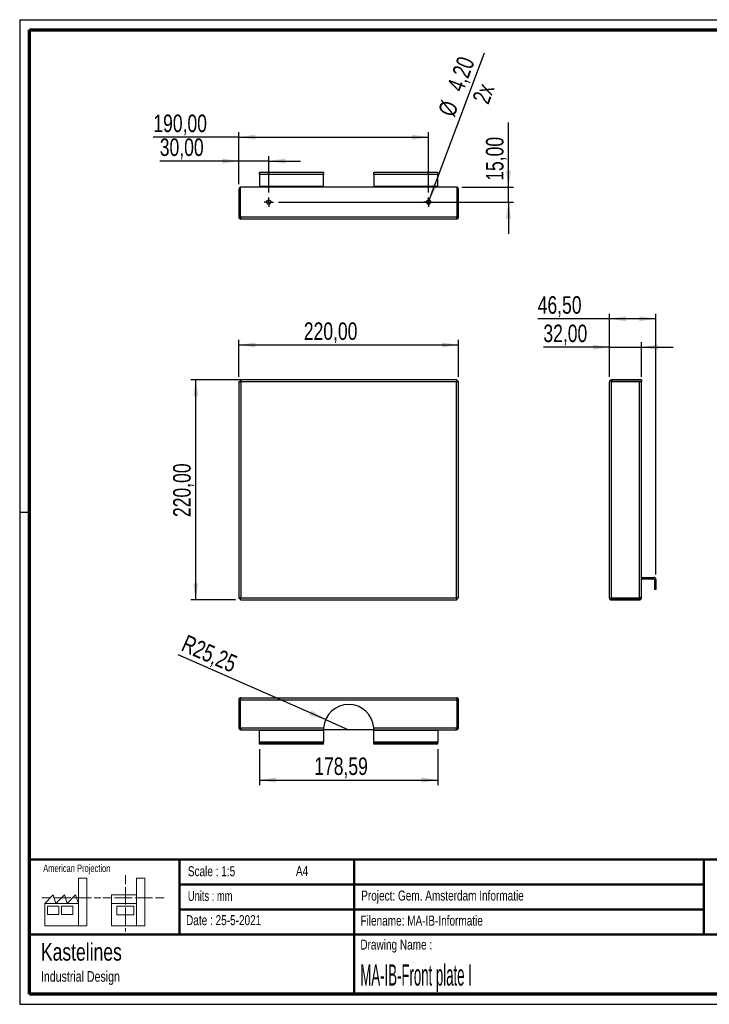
# Paper-space layout 'Sheet6(2)' of a CAD drawing. Header units: millimetres. Extents: x 7 to 291, y 7 to 204.
# Tile 1 of 2: x 7 to 145, y 7 to 204. Entities that reach past the tile are written whole.
import ezdxf

# ---------------------------------------------------------------- set-up
doc = ezdxf.new("R2010")
doc.units = ezdxf.units.MM
for name, color, linetype in [('BORDERS', 7, 'Continuous'), ('DRAWING', 7, 'Continuous'), ('TEXT_SHEET_FORMAT', 7, 'Continuous')]:
    doc.layers.add(name, color=color, linetype=linetype)
doc.styles.add('SLDTEXTSTYLE0', font='TXT', dxfattribs={"width": 0.7})
doc.styles.add('SLDTEXTSTYLE1', font='TXT', dxfattribs={"width": 0.75})
doc.styles.add('SLDTEXTSTYLE7', font='TXT', dxfattribs={"width": 0.467045})
doc.dimstyles.new('SLDDIMSTYLE13', dxfattribs={"dimtxt": 3.5, "dimasz": 3.302, "dimexe": 0, "dimexo": 0.0625, "dimgap": 0.875, "dimtad": 1, "dimlfac": 5, "dimrnd": 1e-09, "dimzin": 12, "dimdsep": 46, "dimtxsty": 'SLDTEXTSTYLE1', "dimsah": 1, "dimcen": 0.09, "dimadec": 0, "dimazin": 3, "dimtfac": 1, "dimtmove": 0, "dimatfit": 0, "dimfxl": 1, "dimfrac": 2, "dimtolj": 1, "dimtzin": 12, "dimarcsym": 0})
doc.dimstyles.new('SLDDIMSTYLE14', dxfattribs={"dimtxt": 3.5, "dimasz": 3.302, "dimexe": 0, "dimexo": 0.0625, "dimgap": 0.875, "dimtad": 1, "dimlfac": 5, "dimrnd": 1e-09, "dimzin": 12, "dimdsep": 46, "dimtxsty": 'SLDTEXTSTYLE1', "dimblk1": 'NONE', "dimsah": 1, "dimcen": 0, "dimadec": 0, "dimazin": 3, "dimtfac": 1, "dimtmove": 0, "dimatfit": 3, "dimldrblk": 'NONE', "dimfxl": 1, "dimfrac": 2, "dimtolj": 1, "dimtzin": 12, "dimarcsym": 0})
doc.dimstyles.new('SLDDIMSTYLE16', dxfattribs={"dimtxt": 3.5, "dimasz": 3.302, "dimexe": 0, "dimexo": 0.0625, "dimgap": 0.875, "dimtad": 1, "dimlfac": 5, "dimrnd": 1e-09, "dimzin": 12, "dimdsep": 46, "dimtxsty": 'SLDTEXTSTYLE1', "dimsah": 1, "dimcen": 0, "dimadec": 0, "dimazin": 3, "dimtfac": 1, "dimtofl": 0, "dimtmove": 0, "dimatfit": 3, "dimfxl": 1, "dimfrac": 2, "dimtolj": 1, "dimtzin": 12, "dimarcsym": 0})
doc.dimstyles.new('SLDDIMSTYLE8', dxfattribs={"dimtxt": 3.5, "dimasz": 3.302, "dimexe": 0, "dimexo": 0.0625, "dimgap": 0.875, "dimtad": 1, "dimlfac": 5, "dimrnd": 1e-09, "dimzin": 12, "dimdsep": 46, "dimtxsty": 'SLDTEXTSTYLE1', "dimsah": 1, "dimcen": 0.09, "dimadec": 0, "dimazin": 3, "dimtfac": 1, "dimtofl": 0, "dimtmove": 0, "dimatfit": 3, "dimfxl": 1, "dimfrac": 2, "dimtolj": 1, "dimtzin": 12, "dimarcsym": 0})

# ---------------------------------------------------------------- blocks, each defined once
blk = doc.blocks.new('SW_NOTE_0_25')
at = {"layer": 'DRAWING', "color": 0, "attachment_point": 1, "style": 'SLDTEXTSTYLE1'}
for s, insert, char_height in [('Kastelines', (0, 4.51), 3.5), ('Industrial Design', (0, -1.09), 2.1167)]:
    blk.add_mtext(s, dxfattribs=dict(at, insert=insert, char_height=char_height))
blk = doc.blocks.new('_D_48')
at = {"layer": 'DRAWING', "color": 7}
for p, q in [((55.02, 131.7), (40.82, 131.7)), ((41.82, 87.7), (41.82, 131.7)), ((49.78, 87.7), (40.82, 87.7))]:
    blk.add_line(p, q, dxfattribs=at)
for points in [[(41.82, 131.7), (41.31, 128.4), (42.32, 128.4)], [(41.82, 87.7), (42.32, 91), (41.31, 91)]]:
    blk.add_solid(points, dxfattribs=at)
at = {"layer": 'DRAWING', "color": 7, "insert": (37.3, 104.27), "char_height": 3.5, "attachment_point": 1, "rotation": 90, "style": 'SLDTEXTSTYLE1'}
blk.add_mtext('220,00', dxfattribs=at)
blk = doc.blocks.new('_D_49')
at = {"layer": 'DRAWING', "color": 7}
for p, q in [((50.44, 132.36), (50.44, 139.71)), ((50.44, 138.71), (94.44, 138.71)), ((94.44, 132.36), (94.44, 139.71))]:
    blk.add_line(p, q, dxfattribs=at)
for points in [[(50.44, 138.71), (53.74, 138.2), (53.74, 139.22)], [(94.44, 138.71), (91.14, 139.22), (91.14, 138.2)]]:
    blk.add_solid(points, dxfattribs=at)
at = {"layer": 'DRAWING', "color": 7, "insert": (63.46, 143.22), "char_height": 3.5, "attachment_point": 1, "style": 'SLDTEXTSTYLE1'}
blk.add_mtext('220,00', dxfattribs=at)
blk = doc.blocks.new('_D_50')
at = {"layer": 'DRAWING', "color": 7}
for p, q in [((124.65, 138.26), (111.43, 138.26)), ((124.65, 132.3), (124.65, 139.26)), ((124.65, 138.26), (131.05, 138.26)), ((131.05, 132.36), (131.05, 139.26)), ((131.05, 138.26), (137.4, 138.26))]:
    blk.add_line(p, q, dxfattribs=at)
for points in [[(124.65, 138.26), (121.34, 138.77), (121.34, 137.76)], [(131.05, 138.26), (134.35, 137.76), (134.35, 138.77)]]:
    blk.add_solid(points, dxfattribs=at)
at = {"layer": 'DRAWING', "color": 7, "insert": (111.43, 142.78), "char_height": 3.5, "attachment_point": 1, "style": 'SLDTEXTSTYLE1'}
blk.add_mtext('32,00', dxfattribs=at)
blk = doc.blocks.new('_D_51')
at = {"layer": 'DRAWING', "color": 7}
for p, q in [((124.65, 143.94), (110.29, 143.94)), ((124.65, 132.3), (124.65, 144.94)), ((133.95, 143.94), (124.65, 143.94)), ((133.95, 92.8), (133.95, 144.94))]:
    blk.add_line(p, q, dxfattribs=at)
for points in [[(124.65, 143.94), (127.95, 143.44), (127.95, 144.45)], [(133.95, 143.94), (130.64, 144.45), (130.64, 143.44)]]:
    blk.add_solid(points, dxfattribs=at)
at = {"layer": 'DRAWING', "color": 7, "insert": (110.29, 148.46), "char_height": 3.5, "attachment_point": 1, "style": 'SLDTEXTSTYLE1'}
blk.add_mtext('46,50', dxfattribs=at)
blk = doc.blocks.new('_D_52')
at = {"layer": 'DRAWING', "color": 7}
for p, q in [((50.44, 175.51), (34.62, 175.51)), ((50.44, 170.88), (50.44, 176.51)), ((56.44, 175.51), (50.44, 175.51)), ((56.44, 169.2), (56.44, 176.51)), ((56.44, 175.51), (62.79, 175.51))]:
    blk.add_line(p, q, dxfattribs=at)
for points in [[(50.44, 175.51), (47.14, 176.01), (47.14, 175)], [(56.44, 175.51), (59.74, 175), (59.74, 176.01)]]:
    blk.add_solid(points, dxfattribs=at)
at = {"layer": 'DRAWING', "color": 7, "insert": (34.62, 180.02), "char_height": 3.5, "attachment_point": 1, "style": 'SLDTEXTSTYLE1'}
blk.add_mtext('30,00', dxfattribs=at)
blk = doc.blocks.new('_D_53')
at = {"layer": 'DRAWING', "color": 7}
for p, q in [((50.44, 170.88), (50.44, 181.28)), ((88.44, 169.2), (88.44, 181.28)), ((50.44, 180.28), (33.33, 180.28)), ((50.44, 180.28), (88.44, 180.28))]:
    blk.add_line(p, q, dxfattribs=at)
for points in [[(50.44, 180.28), (53.74, 179.78), (53.74, 180.79)], [(88.44, 180.28), (85.14, 180.79), (85.14, 179.78)]]:
    blk.add_solid(points, dxfattribs=at)
at = {"layer": 'DRAWING', "color": 7, "insert": (33.33, 184.8), "char_height": 3.5, "attachment_point": 1, "style": 'SLDTEXTSTYLE1'}
blk.add_mtext('190,00', dxfattribs=at)
blk = doc.blocks.new('_D_54')
at = {"layer": 'DRAWING', "color": 7}
for p, q in [((104.44, 170.28), (104.44, 183.19)), ((95.11, 170.28), (105.44, 170.28)), ((104.44, 167.28), (104.44, 170.28)), ((58.36, 167.28), (105.44, 167.28)), ((104.44, 167.28), (104.44, 160.93))]:
    blk.add_line(p, q, dxfattribs=at)
for points in [[(104.44, 170.28), (104.95, 173.59), (103.93, 173.59)], [(104.44, 167.28), (103.93, 163.98), (104.95, 163.98)]]:
    blk.add_solid(points, dxfattribs=at)
at = {"layer": 'DRAWING', "color": 7, "insert": (99.93, 171.55), "char_height": 3.5, "attachment_point": 1, "rotation": 90, "style": 'SLDTEXTSTYLE1'}
blk.add_mtext('15,00', dxfattribs=at)
blk = doc.blocks.new('_D_55')
at = {"layer": 'DRAWING', "color": 7}
for q in [(99.62, 197.16), (88.29, 166.89)]:
    blk.add_line((88.59, 167.68), q, dxfattribs=at)
blk.add_solid([(88.59, 167.68), (90.22, 170.59), (89.27, 170.95)], dxfattribs=at)
at = {"layer": 'DRAWING', "color": 7, "char_height": 3.5, "attachment_point": 1, "rotation": 69.4815, "style": 'SLDTEXTSTYLE1'}
for s, insert in [('4,20', (92.05, 190.33)), ('2x', (97.12, 187.87)), ('%%c', (90.25, 185.36))]:
    blk.add_mtext(s, dxfattribs=dict(at, insert=insert))
blk = doc.blocks.new('_None')
blk = doc.blocks.new('SW_CENTERMARKSYMBOL_25')
at = {"layer": 'DRAWING', "color": 0}
for p, q in [((-0.5, 0), (-0.92, 0)), ((0, 0), (-0.5, 0)), ((0, 0.5), (0, 0.92)), ((0, 0), (0, 0.5)), ((0, 0), (0, -0.5)), ((0, 0), (0.5, 0)), ((0.5, 0), (0.92, 0)), ((0, -0.5), (0, -0.92))]:
    blk.add_line(p, q, dxfattribs=at)
blk = doc.blocks.new('SW_CENTERMARKSYMBOL_26')
at = {"layer": 'DRAWING', "color": 0}
for p, q in [((-0.5, 0), (-0.92, 0)), ((0, 0), (-0.5, 0)), ((0, 0.5), (0, 0.92)), ((0, 0), (0, 0.5)), ((0, 0), (0, -0.5)), ((0, 0), (0.5, 0)), ((0.5, 0), (0.92, 0)), ((0, -0.5), (0, -0.92))]:
    blk.add_line(p, q, dxfattribs=at)
blk = doc.blocks.new('_D_56')
at = {"layer": 'DRAWING', "color": 7}
for q in [(38.28, 76.72), (72.44, 61.73)]:
    blk.add_line((67.82, 63.76), q, dxfattribs=at)
blk.add_solid([(67.82, 63.76), (65, 65.55), (64.59, 64.62)], dxfattribs=at)
at = {"layer": 'DRAWING', "color": 7, "insert": (40.09, 80.84), "char_height": 3.5, "attachment_point": 1, "rotation": 336.3136, "style": 'SLDTEXTSTYLE1'}
blk.add_mtext('R25,25', dxfattribs=at)
blk = doc.blocks.new('_D_57')
at = {"layer": 'DRAWING', "color": 7}
for p, q in [((54.58, 57.83), (54.58, 50.66)), ((90.3, 57.83), (90.3, 50.66)), ((54.58, 51.66), (90.3, 51.66))]:
    blk.add_line(p, q, dxfattribs=at)
for points in [[(54.58, 51.66), (57.89, 51.15), (57.89, 52.17)], [(90.3, 51.66), (87, 52.17), (87, 51.15)]]:
    blk.add_solid(points, dxfattribs=at)
at = {"layer": 'DRAWING', "color": 7, "insert": (65.55, 56.17), "char_height": 3.5, "attachment_point": 1, "style": 'SLDTEXTSTYLE1'}
blk.add_mtext('178,59', dxfattribs=at)

psp = doc.layouts.new('Sheet6(2)')

# ---------------------------------------------------------------- linework, layer by layer
at = {"color": 7, "linetype": 'Continuous', "lineweight": 25}
for p, q in [((67.3917, 173.1834), (54.5831, 173.1834)), ((54.5831, 172.7834), (54.5831, 173.1834)), ((67.3917, 172.7834), (54.5831, 172.7834)), ((54.5831, 172.7834), (54.5831, 170.3834)), ((67.3917, 173.1834), (67.3917, 172.7834)), ((67.3917, 170.3834), (67.3917, 172.7834)), ((77.4917, 172.7834), (77.4917, 173.1834)), ((90.3003, 173.1834), (77.4917, 173.1834)), ((90.3003, 172.7834), (77.4917, 172.7834)), ((77.4917, 172.7834), (77.4917, 170.3834)), ((90.3003, 173.1834), (90.3003, 172.7834)), ((90.3003, 170.3834), (90.3003, 172.7834)), ((50.7417, 169.8834), (50.4417, 169.8834)), ((50.4417, 169.8834), (50.4417, 164.2834)), ((50.7417, 169.8834), (50.7417, 164.2834)), ((50.777, 164.2834), (50.777, 170.2834)), ((94.1063, 170.2834), (50.777, 170.2834)), ((67.3917, 170.3834), (54.5831, 170.3834)), ((54.5831, 170.2834), (54.5831, 170.3834)), ((67.3917, 170.3834), (67.3917, 170.2759)), ((90.3003, 170.3834), (77.4917, 170.3834)), ((77.4917, 170.2822), (77.4917, 170.3834)), ((90.3003, 170.3834), (90.3003, 170.2834)), ((94.1063, 170.2834), (94.1063, 164.2834)), ((94.1417, 169.8834), (94.4417, 169.8834)), ((94.1417, 164.2834), (94.1417, 169.8834)), ((94.4417, 164.2834), (94.4417, 169.8834)), ((50.4417, 164.2834), (50.7417, 164.2834)), ((94.1063, 164.2834), (50.777, 164.2834)), ((94.0417, 163.8834), (50.8417, 163.8834)), ((94.4417, 164.2834), (94.1417, 164.2834)), ((50.4417, 131.3642), (50.4417, 88.0349)), ((50.4417, 131.3642), (50.8417, 131.2995)), ((50.4417, 131.3642), (50.7417, 131.3642)), ((50.7417, 131.3642), (50.8417, 131.2995)), ((50.7999, 131.3642), (50.7417, 131.3642)), ((50.777, 131.6995), (50.777, 131.3995)), ((50.8417, 131.2995), (50.777, 131.6995)), ((94.1063, 131.6995), (50.777, 131.6995)), ((50.8417, 131.2995), (50.777, 131.3995)), ((50.8417, 131.2995), (50.8417, 88.0995)), ((94.0417, 131.2995), (50.8417, 131.2995)), ((94.1063, 131.6995), (94.0417, 131.2995)), ((94.1063, 131.3995), (94.0417, 131.2995)), ((94.0417, 131.2995), (94.1417, 131.3642)), ((94.0417, 131.2995), (94.4417, 131.3642)), ((94.0417, 88.0995), (94.0417, 131.2995)), ((94.1417, 131.3642), (94.0835, 131.3642)), ((94.1063, 131.6995), (94.1063, 131.3995)), ((94.4417, 131.3642), (94.1417, 131.3642)), ((94.4417, 88.0349), (94.4417, 131.3642)), ((124.6468, 88.0995), (124.6468, 131.2995)), ((125.0468, 131.6995), (125.0468, 131.3995)), ((131.0468, 131.6995), (125.0468, 131.6995)), ((131.0468, 131.3995), (125.0468, 131.3995)), ((125.0468, 88.0349), (125.0468, 131.3642)), ((125.0468, 131.3642), (130.6468, 131.3642)), ((130.6468, 88.0349), (130.6468, 131.3642)), ((130.6468, 131.3642), (131.0468, 131.3642)), ((131.0468, 131.6995), (131.0468, 131.3995)), ((131.0468, 88.241), (131.0468, 131.3642)), ((131.1468, 91.8995), (131.1468, 92.1995)), ((131.1468, 92.1995), (133.5468, 92.1995)), ((131.1468, 91.8995), (133.5468, 91.8995)), ((133.5468, 91.8995), (133.5468, 92.1995)), ((133.6468, 91.7995), (133.9468, 91.7995)), ((133.6468, 91.7995), (133.6468, 89.7995)), ((133.9468, 91.7995), (133.9468, 89.7995)), ((133.9468, 89.7995), (133.6468, 89.7995)), ((50.8417, 88.0995), (50.4417, 88.0349)), ((50.4417, 88.0349), (50.7417, 88.0349)), ((50.8417, 88.0995), (50.7417, 88.0349)), ((50.777, 87.9995), (50.8417, 88.0995)), ((50.777, 87.6995), (50.8417, 88.0995)), ((50.777, 87.6995), (50.777, 87.9995)), ((50.777, 87.6995), (94.1063, 87.6995)), ((50.8417, 88.0995), (94.0417, 88.0995)), ((94.1417, 88.0349), (94.0417, 88.0995)), ((94.4417, 88.0349), (94.0417, 88.0995)), ((94.0417, 88.0995), (94.1063, 87.9995)), ((94.0417, 88.0995), (94.1063, 87.6995)), ((94.1063, 87.6995), (94.1063, 87.9995)), ((94.4417, 88.0349), (94.1417, 88.0349)), ((130.6468, 88.0349), (125.0468, 88.0349)), ((125.0468, 87.6995), (125.0468, 87.9995)), ((125.0468, 87.9995), (130.6468, 87.9995)), ((125.0468, 87.6995), (130.6468, 87.6995)), ((130.6468, 87.9995), (130.6468, 87.6995)), ((131.0468, 88.0995), (130.836, 88.0995)), ((131.0468, 88.0995), (131.0468, 88.241)), ((50.4417, 67.7303), (50.4417, 62.1303)), ((50.4417, 67.7303), (50.7417, 67.7303)), ((50.7417, 67.7303), (50.7417, 62.1303)), ((50.777, 62.1303), (50.777, 67.7303)), ((50.777, 67.7303), (94.1063, 67.7303)), ((50.8417, 68.1303), (94.0417, 68.1303)), ((94.1063, 67.7303), (94.1063, 62.1303)), ((94.4417, 67.7303), (94.1417, 67.7303)), ((94.1417, 62.1303), (94.1417, 67.7303)), ((94.4417, 62.1303), (94.4417, 67.7303)), ((50.7417, 62.1303), (50.4417, 62.1303)), ((50.777, 62.1303), (67.4076, 62.1303)), ((50.8417, 61.7303), (50.777, 61.7303)), ((50.8417, 61.7303), (50.8417, 61.941)), ((50.8417, 61.7303), (50.9831, 61.7303)), ((50.9831, 61.7303), (67.3917, 61.7303)), ((54.5831, 61.7303), (54.5831, 61.6303)), ((54.5831, 61.6303), (67.3917, 61.6303)), ((54.5831, 59.2303), (54.5831, 61.6303)), ((67.3917, 61.6303), (67.3917, 61.7303)), ((77.4917, 61.7303), (67.3917, 61.7303)), ((67.3917, 61.6303), (67.3917, 59.2303)), ((77.4758, 62.1303), (94.1063, 62.1303)), ((77.4917, 61.7303), (93.9003, 61.7303)), ((77.4917, 61.7303), (77.4917, 61.6303)), ((77.4917, 61.6303), (90.3003, 61.6303)), ((77.4917, 59.2303), (77.4917, 61.6303)), ((90.3003, 61.6303), (90.3003, 61.7303)), ((90.3003, 61.6303), (90.3003, 59.2303)), ((93.9003, 61.7303), (94.0417, 61.7303)), ((94.0417, 61.7303), (94.0417, 61.9412)), ((94.1063, 61.7303), (94.0417, 61.7303)), ((94.1063, 62.054), (94.1063, 62.1303)), ((94.1417, 62.1303), (94.4417, 62.1303)), ((54.5831, 59.2303), (54.5831, 59.1303)), ((67.3917, 59.2303), (54.5831, 59.2303)), ((54.5831, 58.8303), (54.5831, 59.1303)), ((67.3917, 59.1303), (54.5831, 59.1303)), ((67.3917, 59.1303), (67.3917, 59.2303)), ((67.3917, 58.8303), (67.3917, 59.1303)), ((77.4917, 59.2303), (77.4917, 59.1303)), ((90.3003, 59.2303), (77.4917, 59.2303)), ((77.4917, 58.8303), (77.4917, 59.1303)), ((90.3003, 59.1303), (77.4917, 59.1303)), ((90.3003, 59.1303), (90.3003, 59.2303)), ((90.3003, 58.8303), (90.3003, 59.1303)), ((67.3917, 58.8303), (54.5831, 58.8303)), ((90.3003, 58.8303), (77.4917, 58.8303))]:
    psp.add_line(p, q, dxfattribs=at)
at = {"color": 7, "linetype": 'Continuous', "lineweight": 25, "flags": 128}
psp.add_lwpolyline([(131.1468, 92.1995), (131.0687, 92.1919), (131.0468, 92.1868)], dxfattribs=at)
at = {"color": 7, "linetype": 'Continuous', "lineweight": 25}
for centre in [(56.4417, 167.2834), (88.4417, 167.2834)]:
    psp.add_circle(centre, 0.42, dxfattribs=at)
for centre, radius, start, end in [((50.8417, 169.8834), 0.4, 99.300455, 180), ((50.8417, 169.8834), 0.1, 130.274224, 180), ((94.0417, 169.8834), 0.4, 0, 80.699545), ((94.0417, 169.8834), 0.1, 0, 49.725776), ((50.8417, 164.2834), 0.4, 180, 270), ((50.8417, 164.2834), 0.1, 180, 230.635108), ((94.0417, 164.2834), 0.4, 270, 0), ((94.0417, 164.2834), 0.1, 309.364892, 0), ((125.0468, 131.2995), 0.4, 90, 180), ((125.0468, 131.2995), 0.1, 90, 140.635108), ((131.1468, 91.7995), 0.1, 90, 180), ((133.5468, 91.7995), 0.4, 0, 90), ((133.5468, 91.7995), 0.1, 0, 90), ((125.0468, 88.0995), 0.4, 180, 270), ((125.0468, 88.0995), 0.1, 219.364892, 270), ((50.8417, 67.7303), 0.4, 90, 180), ((50.8417, 67.7303), 0.1, 129.364892, 180), ((94.0417, 67.7303), 0.4, 360, 90), ((94.0417, 67.7303), 0.1, 360, 50.635108), ((72.4417, 61.7303), 5.05, 4.543038, 175.456962)]:
    psp.add_arc(centre, radius, start, end, dxfattribs=at)
for centre, major_axis, start_param, end_param in [((50.8417, 164.2834), (0, 0.4), 1.57079633, 3.14159265), ((94.0417, 164.2834), (0, 0.4), 3.14159265, 4.71238898), ((125.0468, 131.2995), (0.4, 0), 1.57079633, 3.14159265), ((125.0468, 88.0995), (0.4, 0), 3.14159265, 4.71238898), ((50.8417, 67.7303), (0, 0.4), 0, 1.57079633), ((94.0417, 67.7303), (0, 0.4), 4.71238898, 6.28318531)]:
    psp.add_ellipse(centre, major_axis=major_axis, ratio=0.16161165, start_param=start_param, end_param=end_param, dxfattribs=at)
for points, knots in [([(131.0468, 88.241), (131.0468, 88.2236), (131.0365, 88.2067), (131.0063, 88.1808), (130.994, 88.1723), (130.9651, 88.1552), (130.9482, 88.1466), (130.9112, 88.1294), (130.8911, 88.1209), (130.8477, 88.1037), (130.8242, 88.0951), (130.7518, 88.0694), (130.6996, 88.0522), (130.6468, 88.0349)], [0, 0, 0, 0, 0.25, 0.25, 0.375, 0.375, 0.5, 0.5, 0.625, 0.625, 0.75, 0.75, 1, 1, 1, 1]), ([(130.6468, 87.6995), (130.6996, 87.6995), (130.7511, 87.7098), (130.8241, 87.74), (130.8471, 87.7523), (130.8904, 87.7812), (130.911, 87.7981), (130.948, 87.8351), (130.9646, 87.8552), (130.9936, 87.8986), (131.0062, 87.9221), (131.0362, 87.9945), (131.0468, 88.0467), (131.0468, 88.0995)], [0, 0, 0, 0, 0.25, 0.25, 0.375, 0.375, 0.5, 0.5, 0.625, 0.625, 0.75, 0.75, 1, 1, 1, 1]), ([(130.6468, 87.9995), (130.6513, 87.9997), (130.6605, 88.0001), (130.6741, 88.003), (130.6873, 88.0077), (130.6997, 88.0143), (130.711, 88.0225), (130.7211, 88.0321), (130.7299, 88.0432), (130.7362, 88.0547), (130.7402, 88.0624), (130.741, 88.0661), (130.741, 88.0661)], [0, 0, 0, 0, 0.11126585, 0.22330448, 0.33774918, 0.45303521, 0.56472921, 0.677205, 0.79211579, 0.90787833, 0.99904415, 1, 1, 1, 1]), ([(50.4417, 62.1303), (50.4417, 62.0774), (50.452, 62.0259), (50.4822, 61.953), (50.4945, 61.93), (50.5234, 61.8866), (50.5402, 61.866), (50.5773, 61.829), (50.5974, 61.8124), (50.6408, 61.7834), (50.6643, 61.7708), (50.7366, 61.7408), (50.7889, 61.7303), (50.8417, 61.7303)], [0, 0, 0, 0, 0.25, 0.25, 0.375, 0.375, 0.5, 0.5, 0.625, 0.625, 0.75, 0.75, 1, 1, 1, 1]), ([(50.7417, 62.1303), (50.7419, 62.1257), (50.7422, 62.1165), (50.7452, 62.1029), (50.7499, 62.0897), (50.7565, 62.0773), (50.7646, 62.066), (50.7743, 62.056), (50.7853, 62.0471), (50.7969, 62.0408), (50.8046, 62.0369), (50.8083, 62.036), (50.8084, 62.036)], [0, 0, 0, 0, 0.11118196, 0.22313612, 0.33749453, 0.45269364, 0.56430343, 0.67669442, 0.79151858, 0.90719383, 0.99855986, 1, 1, 1, 1]), ([(50.9831, 61.7303), (50.9658, 61.7303), (50.9489, 61.7405), (50.923, 61.7707), (50.9145, 61.783), (50.8974, 61.812), (50.8887, 61.8288), (50.8715, 61.8658), (50.863, 61.886), (50.8459, 61.9294), (50.8372, 61.9528), (50.8115, 62.0252), (50.7944, 62.0774), (50.777, 62.1303)], [0, 0, 0, 0, 0.25, 0.25, 0.375, 0.375, 0.5, 0.5, 0.625, 0.625, 0.75, 0.75, 1, 1, 1, 1]), ([(67.4076, 62.1303), (67.4034, 62.0775), (67.4002, 62.0267), (67.3966, 61.9534), (67.3956, 61.9304), (67.3941, 61.887), (67.3935, 61.8664), (67.3926, 61.8292), (67.3923, 61.8127), (67.3919, 61.7835), (67.3918, 61.7709), (67.3917, 61.7408), (67.3917, 61.7303), (67.3917, 61.7303)], [0, 0, 0, 0, 0.25, 0.25, 0.375, 0.375, 0.5, 0.5, 0.625, 0.625, 0.75, 0.75, 1, 1, 1, 1]), ([(77.4917, 61.7303), (77.4917, 61.7303), (77.4917, 61.7404), (77.4915, 61.7706), (77.4914, 61.783), (77.491, 61.8119), (77.4908, 61.8287), (77.4899, 61.8658), (77.4893, 61.886), (77.4878, 61.9294), (77.4868, 61.9529), (77.4833, 62.0252), (77.48, 62.0775), (77.4758, 62.1303)], [0, 0, 0, 0, 0.25, 0.25, 0.375, 0.375, 0.5, 0.5, 0.625, 0.625, 0.75, 0.75, 1, 1, 1, 1]), ([(94.1063, 62.1303), (94.089, 62.0774), (94.0721, 62.0259), (94.0462, 61.953), (94.0377, 61.93), (94.0206, 61.8866), (94.0119, 61.866), (93.9948, 61.829), (93.9862, 61.8124), (93.9691, 61.7834), (93.9604, 61.7708), (93.9347, 61.7408), (93.9176, 61.7303), (93.9003, 61.7303)], [0, 0, 0, 0, 0.25, 0.25, 0.375, 0.375, 0.5, 0.5, 0.625, 0.625, 0.75, 0.75, 1, 1, 1, 1]), ([(94.0417, 61.7303), (94.0945, 61.7303), (94.146, 61.7405), (94.219, 61.7707), (94.242, 61.783), (94.2853, 61.812), (94.3059, 61.8288), (94.343, 61.8658), (94.3595, 61.886), (94.3886, 61.9294), (94.4011, 61.9528), (94.4312, 62.0252), (94.4417, 62.0774), (94.4417, 62.1303)], [0, 0, 0, 0, 0.25, 0.25, 0.375, 0.375, 0.5, 0.5, 0.625, 0.625, 0.75, 0.75, 1, 1, 1, 1]), ([(94.0752, 62.0363), (94.0775, 62.0371), (94.0843, 62.0394), (94.0946, 62.0451), (94.1059, 62.0532), (94.116, 62.0629), (94.1247, 62.0739), (94.1314, 62.0854), (94.1376, 62.1002), (94.1412, 62.1151), (94.1416, 62.1264), (94.1417, 62.1303)], [0, 0, 0, 0, 0.05938046, 0.1748641, 0.28674955, 0.39941813, 0.51452589, 0.63048685, 0.72202462, 0.90649877, 1, 1, 1, 1])]:
    psp.add_open_spline(points, degree=3, knots=knots, dxfattribs=at)
at = {"layer": 'BORDERS', "lineweight": 70}
for p, q in [((8.5696, 8.7839), (8.5696, 201.7839)), ((8.5696, 201.7839), (288.5696, 201.7839)), ((288.5696, 8.7839), (8.5696, 8.7839))]:
    psp.add_line(p, q, dxfattribs=at)
at = {"layer": 'BORDERS', "lineweight": 50}
for p, q in [((8.5696, 35.7839), (288.5696, 35.7839)), ((38.5696, 35.7839), (38.5696, 20.7839)), ((73.5696, 35.7839), (73.5696, 8.7839)), ((143.5696, 35.7839), (143.5696, 20.7839)), ((38.5696, 30.7839), (143.5696, 30.7839)), ((38.5696, 25.7839), (143.5696, 25.7839)), ((8.5696, 20.7839), (288.5696, 20.7839))]:
    psp.add_line(p, q, dxfattribs=at)
at = {"layer": 'TEXT_SHEET_FORMAT'}
for p, q in [((6.5696, 203.7839), (290.5696, 203.7839)), ((6.5696, 203.7839), (6.5696, 6.7839)), ((6.5696, 105.2839), (8.6215, 105.2839)), ((6.5696, 6.7839), (290.5696, 6.7839))]:
    psp.add_line(p, q, dxfattribs=at)
at = {"layer": 'TEXT_SHEET_FORMAT', "color": 7, "linetype": 'Continuous', "lineweight": 18}
for p, q in [((18.3208, 26.9711), (18.3208, 32.0361)), ((18.3208, 32.0361), (20.0027, 32.0361)), ((20.0027, 32.0361), (20.0027, 22.4704)), ((27.7328, 32.596), (27.7328, 30.8389)), ((31.6542, 32.0317), (29.9723, 32.0317)), ((29.9723, 32.0317), (29.9723, 22.466)), ((31.6542, 26.9668), (31.6542, 32.0317)), ((27.7328, 30.2516), (27.7328, 28.4899)), ((10.9809, 28.0997), (12.736, 28.0997)), ((11.5933, 26.9711), (13.2752, 28.6594)), ((13.2752, 28.6594), (13.8375, 26.9711)), ((13.321, 28.0997), (15.076, 28.0997)), ((13.8375, 26.9711), (15.5194, 28.6594)), ((15.076, 28.0997), (16.8309, 28.0997)), ((15.5194, 28.6594), (16.0814, 26.9711)), ((16.0814, 26.9711), (17.7632, 28.6594)), ((17.4159, 28.0997), (19.1711, 28.0997)), ((17.7632, 28.6594), (18.3208, 26.9711)), ((19.1711, 28.0997), (20.926, 28.0997)), ((21.511, 28.0997), (22.8089, 28.0997)), ((23.2447, 28.0953), (24.9952, 28.0953)), ((24.9266, 28.655), (24.9266, 26.9668)), ((24.9266, 28.655), (29.9723, 28.655)), ((25.5802, 28.0953), (27.3352, 28.0953)), ((27.3352, 28.0953), (29.0902, 28.0953)), ((27.7328, 28.4899), (27.7328, 26.7282)), ((29.6752, 28.0953), (31.4303, 28.0953)), ((31.4303, 28.0953), (33.1853, 28.0953)), ((33.7703, 28.0953), (35.5252, 28.0953)), ((18.3208, 26.9711), (11.5933, 26.9711)), ((11.5933, 26.9711), (11.5933, 22.4704)), ((12.1556, 26.4115), (14.3995, 26.4115)), ((12.1556, 24.7231), (12.1556, 26.4115)), ((14.3995, 26.4115), (14.3995, 24.7231)), ((14.957, 26.4115), (17.2012, 26.4115)), ((14.957, 24.7231), (14.957, 26.4115)), ((17.2012, 26.4115), (17.2012, 24.7231)), ((18.3208, 26.9711), (18.3208, 22.4704)), ((24.9266, 26.9668), (29.9723, 26.9668)), ((24.9266, 26.9668), (24.9266, 22.466)), ((26.0509, 26.4071), (29.4147, 26.4071)), ((26.0509, 24.7187), (26.0509, 26.4071)), ((27.7328, 26.1409), (27.7328, 24.3793)), ((29.4147, 26.4071), (29.4147, 24.7187)), ((31.6542, 26.9668), (31.6542, 22.466)), ((14.3995, 24.7231), (12.1556, 24.7231)), ((17.2012, 24.7231), (14.957, 24.7231)), ((29.4147, 24.7187), (26.0509, 24.7187)), ((27.7328, 24.3793), (27.7328, 22.6175)), ((11.5933, 22.4704), (18.3208, 22.4704)), ((18.3208, 22.4704), (20.0027, 22.4704)), ((24.9266, 22.466), (31.6542, 22.466)), ((27.7328, 22.0302), (27.7328, 21.342))]:
    psp.add_line(p, q, dxfattribs=at)

# ---------------------------------------------------------------- block references
at = {"layer": 'DRAWING', "color": 7}
for name, p in [('SW_CENTERMARKSYMBOL_25', (56.4417, 167.2834)), ('SW_CENTERMARKSYMBOL_26', (88.4417, 167.2834))]:
    psp.add_blockref(name, p, dxfattribs=at)
at = {"layer": 'DRAWING'}
psp.add_blockref('SW_NOTE_0_25', (10.8265, 14.511), dxfattribs=at)

# ---------------------------------------------------------------- texts
at = {"layer": 'TEXT_SHEET_FORMAT', "attachment_point": 1}
for s, insert, char_height, style in [('American Projection', (11.2772, 34.7557), 1.5, 'SLDTEXTSTYLE1'), ('Scale : 1:5', (40.2454, 34.4082), 2, 'SLDTEXTSTYLE1'), ('A4', (61.8906, 34.4862), 2, 'SLDTEXTSTYLE1'), ('Units : mm', (40.2393, 29.4761), 2, 'SLDTEXTSTYLE0'), ('Project: Gem. Amsterdam Informatie', (74.9564, 29.538), 2, 'SLDTEXTSTYLE1'), ('Date : 25-5-2021', (39.8865, 24.6218), 2, 'SLDTEXTSTYLE1'), ('Filename: MA-IB-Informatie', (74.7977, 24.5313), 2, 'SLDTEXTSTYLE1'), ('Drawing Name :', (74.7803, 19.7365), 2, 'SLDTEXTSTYLE1')]:
    psp.add_mtext(s, dxfattribs=dict(at, insert=insert, char_height=char_height, style=style))
at = {"layer": 'TEXT_SHEET_FORMAT', "color": 218, "insert": (74.7803, 14.7617), "char_height": 4.233333, "attachment_point": 1, "style": 'SLDTEXTSTYLE7'}
psp.add_mtext('MA-IB-Front plate I', dxfattribs=at)

# ---------------------------------------------------------------- dimensions: what is measured, and where the dimension line sits
at = {"layer": 'DRAWING', "color": 7}
dim = psp.add_diameter_dim_2p(p1=(88.2945, 166.89), p2=(88.5889, 167.6767), dimstyle='SLDDIMSTYLE14', dxfattribs=at)
dim.commit()
dim.dimension.update_dxf_attribs({"geometry": '_D_55', "text_midpoint": (97.1104, 190.4461), "dimtype": 163})
for base, p1, p2, dimstyle, picture, middle in [((104.4417, 170.2834), (57.3617, 167.2834), (94.1063, 170.2834), 'SLDDIMSTYLE13', '_D_54', (104.4417, 177.3707)), ((41.8157, 131.6995), (50.777, 87.6995), (56.0217, 131.6995), 'SLDDIMSTYLE8', '_D_48', (41.8157, 111.3812))]:
    dim = psp.add_linear_dim(base=base, p1=p1, p2=p2, angle=90, dimstyle=dimstyle, dxfattribs=at)
    dim.commit()
    dim.dimension.update_dxf_attribs({"geometry": picture, "text_midpoint": middle, "dimtype": 160})
for base, p1, p2, dimstyle, picture, middle in [((88.4417, 180.2834), (50.4417, 169.8834), (88.4417, 168.2034), 'SLDDIMSTYLE8', '_D_53', (40.4417, 180.2834)), ((50.4417, 175.5053), (56.4417, 168.2034), (50.4417, 169.8834), 'SLDDIMSTYLE13', '_D_52', (40.4417, 175.5053)), ((124.6468, 143.9439), (133.9468, 91.7995), (124.6468, 131.2995), 'SLDDIMSTYLE8', '_D_51', (116.1069, 143.9439)), ((94.4417, 138.7109), (50.4417, 131.3642), (94.4417, 131.3642), 'SLDDIMSTYLE8', '_D_49', (70.5768, 138.7109)), ((131.0468, 138.2644), (124.6468, 131.2995), (131.0468, 131.3642), 'SLDDIMSTYLE13', '_D_50', (117.2472, 138.2644)), ((90.3003, 51.6575), (54.5831, 58.8303), (90.3003, 58.8303), 'SLDDIMSTYLE8', '_D_57', (72.6637, 51.6575))]:
    dim = psp.add_linear_dim(base=base, p1=p1, p2=p2, dimstyle=dimstyle, dxfattribs=at)
    dim.commit()
    dim.dimension.update_dxf_attribs({"geometry": picture, "text_midpoint": middle, "dimtype": 160})
dim = psp.add_radius_dim(center=(72.4417, 61.7303), mpoint=(67.8171, 63.759), dimstyle='SLDDIMSTYLE16', dxfattribs=at)
dim.commit()
dim.dimension.update_dxf_attribs({"geometry": '_D_56', "text_midpoint": (44.7903, 73.8605), "dimtype": 164})

doc.saveas('drawing.dxf')
